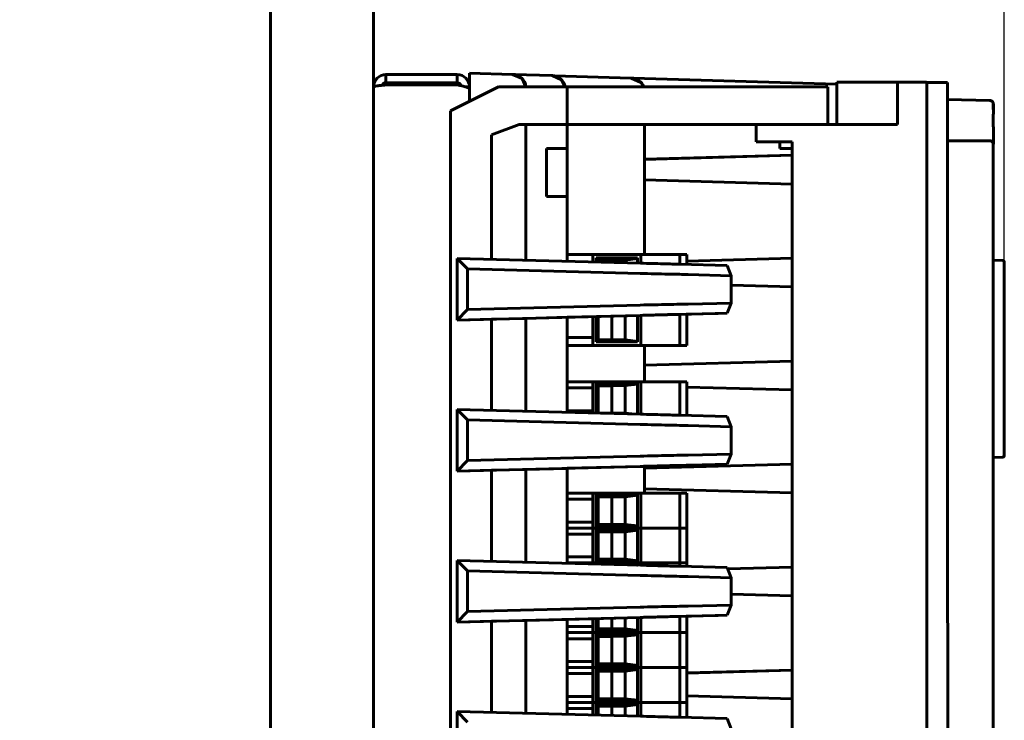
# Model space of a CAD drawing. Header units: millimetres. Extents: x 0 to 420, y 0 to 297.
# Tile 12 of 14: x 214 to 250, y 194 to 220. Entities that reach past the tile are written whole.
import ezdxf

# ---------------------------------------------------------------- set-up
doc = ezdxf.new("R2010")
doc.units = ezdxf.units.MM
doc.linetypes.add('K5LT_BASIC', pattern=[0])
doc.linetypes.add('K5LT_THIN', pattern=[0])
doc.layers.add('Системный слой', color=7, linetype='Continuous')
doc.styles.add('KDIMTEXTSTYLE', font='GOST_AU.SHX', dxfattribs={"width": 0.96, "oblique": 15, "height": 5})
doc.dimstyles.new('KDIMSTYLE (0.25)', dxfattribs={"dimtxt": 5, "dimasz": 1, "dimexe": 2, "dimexo": 0, "dimgap": 1, "dimtad": 1, "dimlfac": 4, "dimtxsty": 'KDIMTEXTSTYLE', "dimsah": 1, "dimcen": 0, "dimdle": 1, "dimadec": 0, "dimazin": 0, "dimtfac": 0.667, "dimtmove": 0, "dimatfit": 3, "dimfxl": 1, "dimtvp": 1, "dimtolj": 1, "dimtzin": 0, "dimarcsym": 0})

# ---------------------------------------------------------------- blocks, each defined once
blk = doc.blocks.new('U0')
at = {"layer": 'Системный слой', "color": 150, "linetype": 'K5LT_BASIC', "lineweight": 60, "true_color": 0x0080ff}
for p, q in [((249.42, 216.702), (249.42, 216.696)), ((249.42, 216.384), (249.42, 216.327))]:
    blk.add_line(p, q, dxfattribs=at)
blk = doc.blocks.new('U1')
at = {"layer": 'Системный слой', "color": 150, "linetype": 'K5LT_BASIC', "lineweight": 60, "true_color": 0x0080ff}
for q in [(249.42, 216.702), (249.42, 216.327)]:
    blk.add_line((249.42, 216.702), q, dxfattribs=at)
blk = doc.blocks.new('U2')
at = {"layer": 'Системный слой', "color": 150, "linetype": 'K5LT_BASIC', "lineweight": 60, "true_color": 0x0080ff}
for q in [(249.42, 215.862), (249.42, 215.238)]:
    blk.add_line((249.42, 215.238), q, dxfattribs=at)
blk = doc.blocks.new('U6')
at = {"layer": 'Системный слой', "color": 150, "linetype": 'K5LT_BASIC', "lineweight": 60, "true_color": 0x0080ff}
blk.add_line((230.345, 216.802), (230.345, 217.326), dxfattribs=at)
blk = doc.blocks.new('U9')
at = {"layer": 'Системный слой', "color": 150, "linetype": 'K5LT_BASIC', "lineweight": 60, "true_color": 0x0080ff}
for p, q in [((236.234, 217.644), (236.583, 217.488)), ((236.583, 217.488), (236.686, 217.326))]:
    blk.add_line(p, q, dxfattribs=at)
blk = doc.blocks.new('U13')
at = {"layer": 'Системный слой', "color": 150, "linetype": 'K5LT_BASIC', "lineweight": 60, "true_color": 0x0080ff}
for p, q in [((236.72, 215.948), (236.72, 211.219)), ((236.72, 207.909), (236.72, 206.577)), ((236.72, 203.505), (236.72, 202.527))]:
    blk.add_line(p, q, dxfattribs=at)
blk = doc.blocks.new('U15')
at = {"layer": 'Системный слой', "color": 150, "linetype": 'K5LT_BASIC', "lineweight": 60, "true_color": 0x0080ff}
for p, q in [((231.909, 217.78), (232.258, 217.623)), ((232.258, 217.623), (232.392, 217.327))]:
    blk.add_line(p, q, dxfattribs=at)
blk = doc.blocks.new('U17')
at = {"layer": 'Системный слой', "color": 150, "linetype": 'K5LT_BASIC', "lineweight": 60, "true_color": 0x0080ff}
for p, q in [((233.347, 217.736), (233.696, 217.58)), ((233.696, 217.58), (233.824, 217.327))]:
    blk.add_line(p, q, dxfattribs=at)
blk = doc.blocks.new('U35')
at = {"layer": 'Системный слой', "color": 150, "linetype": 'K5LT_BASIC', "lineweight": 60, "true_color": 0x0080ff}
for p, q in [((241.754, 215.074), (241.645, 215.075)), ((241.645, 215.075), (241.754, 215.075)), ((241.754, 215.075), (242.02, 215.075)), ((242.02, 215.074), (241.754, 215.074)), ((242.02, 215.075), (242.09, 215.075)), ((242.09, 215.074), (242.02, 215.074))]:
    blk.add_line(p, q, dxfattribs=at)
blk = doc.blocks.new('U41')
at = {"layer": 'Системный слой', "color": 150, "linetype": 'K5LT_BASIC', "lineweight": 60, "true_color": 0x0080ff}
for p, q in [((240.784, 215.324), (240.8, 215.325)), ((240.785, 215.324), (240.784, 215.324)), ((240.784, 215.324), (240.784, 215.324)), ((240.786, 215.324), (240.785, 215.324)), ((240.787, 215.324), (240.786, 215.324)), ((240.801, 215.324), (240.787, 215.324)), ((240.787, 215.324), (240.787, 215.324)), ((240.8, 215.325), (240.801, 215.325)), ((240.801, 215.325), (240.802, 215.325)), ((240.824, 215.324), (240.801, 215.324)), ((240.802, 215.325), (240.805, 215.325)), ((240.805, 215.325), (240.812, 215.325)), ((240.812, 215.325), (240.828, 215.325)), ((240.838, 215.324), (240.824, 215.324)), ((240.828, 215.325), (240.861, 215.325)), ((240.845, 215.324), (240.838, 215.324)), ((240.85, 215.324), (240.845, 215.324)), ((240.852, 215.324), (240.85, 215.324)), ((240.896, 215.324), (240.852, 215.324)), ((240.861, 215.325), (240.863, 215.325)), ((240.863, 215.325), (240.866, 215.325)), ((240.866, 215.325), (240.873, 215.325)), ((240.873, 215.325), (240.888, 215.325)), ((240.888, 215.325), (240.921, 215.325)), ((240.946, 215.324), (240.896, 215.324)), ((240.921, 215.325), (240.962, 215.325)), ((240.976, 215.324), (240.946, 215.324)), ((240.962, 215.325), (240.965, 215.325)), ((240.965, 215.325), (240.97, 215.325)), ((240.97, 215.325), (240.98, 215.325)), ((240.993, 215.324), (240.976, 215.324)), ((240.98, 215.325), (241.002, 215.325)), ((241.002, 215.324), (240.993, 215.324)), ((241.002, 215.325), (241.051, 215.325)), ((241.006, 215.324), (241.002, 215.324)), ((241.015, 215.324), (241.006, 215.324)), ((241.152, 215.324), (241.015, 215.324)), ((241.051, 215.325), (241.117, 215.325)), ((241.117, 215.325), (241.121, 215.325)), ((241.121, 215.325), (241.129, 215.325)), ((241.129, 215.325), (241.146, 215.325)), ((241.146, 215.325), (241.184, 215.325)), ((241.242, 215.324), (241.152, 215.324)), ((241.184, 215.325), (241.277, 215.325)), ((241.294, 215.324), (241.242, 215.324)), ((241.277, 215.325), (241.424, 215.325)), ((241.322, 215.324), (241.294, 215.324)), ((241.336, 215.324), (241.322, 215.324)), ((241.344, 215.324), (241.336, 215.324)), ((241.645, 215.324), (241.344, 215.324)), ((241.424, 215.325), (241.431, 215.325)), ((241.431, 215.325), (241.446, 215.325)), ((241.446, 215.325), (241.477, 215.325)), ((241.477, 215.325), (241.544, 215.325)), ((241.544, 215.325), (241.701, 215.325)), ((241.701, 215.325), (241.723, 215.325)), ((241.723, 215.325), (241.73, 215.325)), ((241.73, 215.325), (241.744, 215.325)), ((241.744, 215.325), (241.773, 215.325)), ((241.773, 215.325), (241.833, 215.325)), ((241.833, 215.325), (241.962, 215.325)), ((241.962, 215.325), (242.09, 215.325))]:
    blk.add_line(p, q, dxfattribs=at)
blk = doc.blocks.new('U46')
at = {"layer": 'Системный слой', "color": 150, "linetype": 'K5LT_BASIC', "lineweight": 60, "true_color": 0x0080ff}
for p, q in [((241.725, 215.325), (241.602, 215.325)), ((241.602, 215.325), (241.602, 215.325)), ((241.602, 215.325), (241.645, 215.324)), ((242.02, 215.325), (241.725, 215.325))]:
    blk.add_line(p, q, dxfattribs=at)
blk = doc.blocks.new('U47')
at = {"layer": 'Системный слой', "color": 150, "linetype": 'K5LT_BASIC', "lineweight": 60, "true_color": 0x0080ff}
blk.add_line((240.784, 215.949), (240.784, 215.324), dxfattribs=at)
blk = doc.blocks.new('KDIMARROW_01')
at = {"layer": 'Системный слой'}
blk.add_hatch(color=0, dxfattribs=at).paths.add_polyline_path([(-5, -0.658), (0, 0), (-5, 0.658), (-4.5, 0)])
at = {"layer": 'Системный слой', "color": 0, "linetype": 'K5LT_THIN', "lineweight": 18}
for p, q in [((-4.5, 0), (-5, 0.658)), ((-5, 0.658), (0, 0)), ((0, 0), (-5, -0.658)), ((-5, -0.658), (-4.5, 0)), ((0, 0), (-1, 0))]:
    blk.add_line(p, q, dxfattribs=at)

msp = doc.modelspace()

# ---------------------------------------------------------------- linework, layer by layer
at = {"layer": 'Системный слой', "color": 150, "linetype": 'K5LT_BASIC', "lineweight": 60, "true_color": 0x0080ff}
for p, q in [((223.0946, 109.6709), (223.0946, 235.2709)), ((226.8446, 234.8209), (226.8446, 110.1209)), ((229.8946, 217.7709), (227.2946, 217.7709)), ((227.2946, 217.7709), (227.2946, 217.4709)), ((229.8946, 217.4709), (229.8946, 217.7709)), ((231.909, 217.7799), (230.3446, 217.8251)), ((230.3446, 217.8251), (230.3446, 217.326)), ((231.909, 217.7799), (230.3446, 217.8251)), ((233.3465, 217.7363), (231.9559, 217.7764)), ((231.9559, 217.7764), (233.3465, 217.7363)), ((233.44, 217.7247), (236.234, 217.6441)), ((236.234, 217.6441), (233.44, 217.7247)), ((229.8946, 217.4709), (227.2946, 217.4709)), ((229.8946, 217.3959), (227.2946, 217.3959)), ((236.3, 217.6378), (243.7209, 217.4236)), ((243.7209, 217.4236), (236.3, 217.6378)), ((243.7209, 217.4981), (245.924, 217.4981)), ((243.7209, 217.4981), (243.7209, 215.9502)), ((245.924, 215.9481), (245.924, 217.4981)), ((246.9999, 217.4887), (246.9999, 178.2398)), ((247.7536, 217.4843), (246.9999, 217.4852)), ((229.6446, 216.4515), (231.3946, 217.3265)), ((230.3446, 217.3209), (230.2128, 217.3209)), ((231.3946, 217.3265), (233.8946, 217.3265)), ((233.8946, 215.9515), (233.8946, 217.3265)), ((233.8946, 217.3257), (242.0196, 217.3257)), ((243.3946, 217.3246), (243.3946, 215.9503)), ((249.2979, 216.8265), (247.7537, 216.8669)), ((249.2979, 216.8265), (247.7537, 216.8669)), ((249.4196, 216.6961), (249.4196, 216.5097)), ((229.6446, 131.9516), (229.6446, 216.4515)), ((249.4196, 216.5097), (249.4196, 216.505)), ((249.4196, 216.3267), (249.4196, 215.8624)), ((232.1446, 215.9515), (231.1446, 215.5765)), ((231.1446, 215.5757), (232.1446, 215.9507)), ((232.1446, 215.9515), (232.1446, 215.9507)), ((233.8946, 215.9515), (232.1446, 215.9515)), ((232.1446, 215.9507), (232.3946, 215.9507)), ((232.3946, 215.9507), (233.8946, 215.9507)), ((232.3946, 211.0114), (232.3946, 215.9507)), ((233.8946, 215.9507), (233.8946, 215.9515)), ((233.8946, 215.0757), (233.8946, 215.9507)), ((233.8946, 215.9507), (242.0196, 215.9507)), ((233.8946, 215.9484), (240.7837, 215.9484)), ((242.0196, 215.9507), (242.9276, 215.9504)), ((231.1446, 215.5765), (231.1446, 211.0441)), ((241.6446, 215.3247), (241.6446, 215.0746)), ((242.0905, 215.3255), (242.0899, 215.3249)), ((242.0905, 215.3255), (242.0905, 132.9255)), ((242.0905, 132.9255), (242.0905, 215.3255)), ((247.754, 215.3634), (249.1684, 215.3633)), ((249.1695, 215.3633), (247.754, 215.3634)), ((249.1684, 215.3633), (249.1689, 215.3633)), ((249.1689, 215.3633), (249.1695, 215.3633)), ((249.1696, 215.3633), (249.1689, 215.3633)), ((249.1695, 215.3633), (249.2946, 215.3633)), ((249.1695, 215.3633), (249.1695, 215.3633)), ((249.2946, 215.3633), (249.1696, 215.3633)), ((249.4196, 215.238), (249.4196, 215.2383)), ((249.4196, 215.2383), (249.4196, 183.3008)), ((233.1446, 215.0757), (233.8946, 215.0757)), ((233.1446, 213.3257), (233.1446, 215.0757)), ((233.1446, 215.0746), (233.8946, 215.0746)), ((233.8946, 215.0757), (233.8946, 215.0746)), ((233.8946, 213.3257), (233.8946, 215.0746)), ((242.0884, 214.8336), (236.7196, 214.6848)), ((236.7196, 214.6842), (242.0884, 214.8329)), ((242.0884, 215.0743), (242.0884, 133.3249)), ((242.0891, 133.3249), (242.0891, 215.0743)), ((242.0884, 213.7853), (236.7196, 213.9348)), ((233.1446, 213.3257), (233.8946, 213.3257)), ((233.8946, 210.9721), (233.8946, 213.3257)), ((236.5682, 210.9021), (229.8946, 211.0768)), ((229.8946, 211.0768), (229.8946, 208.8268)), ((229.8946, 211.0768), (230.2696, 210.6922)), ((233.8946, 211.2188), (234.8321, 211.2188)), ((234.8321, 210.9476), (234.8321, 211.2195)), ((234.8571, 211.2195), (234.8321, 211.2195)), ((234.8571, 211.2195), (236.5821, 211.2195)), ((234.9571, 210.9443), (234.9571, 211.092)), ((234.9571, 211.092), (236.4571, 211.092)), ((235.0308, 211.0178), (234.9571, 211.092)), ((235.0308, 210.9424), (235.0308, 211.0178)), ((235.0308, 211.0178), (236.0071, 211.0178)), ((235.0308, 211.0161), (235.519, 211.0161)), ((235.519, 211.0178), (236.0071, 211.0178)), ((235.519, 210.9296), (235.519, 211.0178)), ((236.4571, 211.0735), (236.0071, 211.0178)), ((236.0071, 211.0178), (236.0071, 210.9168)), ((236.4571, 211.092), (236.4571, 210.905)), ((237.9738, 211.2191), (236.5821, 211.2195)), ((236.5821, 210.9017), (236.5821, 211.2195)), ((238.0071, 211.2191), (237.9738, 211.2191)), ((238.0321, 211.2195), (238.0071, 211.2195)), ((238.0071, 210.8637), (238.0071, 211.2195)), ((238.0321, 211.2195), (238.2321, 211.2195)), ((238.2571, 211.2195), (238.2321, 211.2195)), ((238.2571, 211.2195), (238.2571, 210.8568)), ((242.0884, 211.0836), (238.2571, 210.9774)), ((238.2571, 210.9768), (242.0884, 211.0829)), ((249.7705, 211.0009), (249.4196, 211.007)), ((249.4196, 211.007), (249.7705, 211.0009)), ((249.8196, 210.5494), (249.8196, 210.9509)), ((230.2696, 209.2121), (230.2696, 210.6922)), ((230.2696, 210.6922), (236.5584, 210.5275)), ((239.7249, 210.8162), (237.9853, 210.8643)), ((239.8652, 210.4463), (239.7249, 210.8162)), ((249.8196, 210.5494), (249.8196, 204.2995)), ((238.3026, 210.4896), (239.8652, 210.4463)), ((239.8652, 210.4463), (239.8652, 209.4517)), ((242.0884, 210.0353), (239.8652, 210.0972)), ((239.8652, 209.4517), (238.3026, 209.413)), ((239.7249, 209.081), (239.8652, 209.4517)), ((230.2696, 209.2121), (229.8946, 208.8268)), ((236.5584, 209.3768), (230.2696, 209.2121)), ((237.9853, 209.038), (239.7249, 209.081)), ((239.7216, 209.0809), (239.3946, 209.0722)), ((239.7216, 209.0809), (239.7249, 209.081)), ((229.8946, 208.8268), (236.5682, 209.0016)), ((229.8946, 208.8265), (231.1446, 208.8593)), ((229.8946, 208.8265), (229.8946, 208.8268)), ((231.1446, 208.8593), (232.3946, 208.892)), ((231.1446, 208.8593), (231.1446, 205.5441)), ((232.3946, 208.8912), (233.8946, 208.9305)), ((232.3946, 208.8912), (232.3946, 208.892)), ((232.3946, 208.8912), (232.3946, 205.5114)), ((233.8946, 208.9313), (236.5584, 209.001)), ((233.8946, 208.9305), (233.8946, 208.9313)), ((233.8946, 208.9305), (233.8946, 205.4721)), ((234.8321, 207.9095), (234.8321, 208.9558)), ((234.9571, 208.037), (234.9571, 208.9591)), ((235.0308, 208.1102), (235.0308, 208.961)), ((235.519, 208.1102), (235.519, 208.9738)), ((236.0071, 208.9866), (236.0071, 208.1102)), ((236.4571, 208.9984), (236.4571, 208.037)), ((236.5821, 207.9095), (236.5821, 209.0017)), ((239.3946, 209.0722), (237.6485, 209.029)), ((238.0071, 207.9095), (238.0071, 209.0379)), ((238.2571, 209.0441), (238.2571, 207.9095)), ((234.8321, 208.196), (233.8946, 208.196)), ((235.0308, 208.1102), (234.9571, 208.037)), ((236.4571, 208.037), (234.9571, 208.037)), ((236.0071, 208.1102), (235.0308, 208.1102)), ((236.0071, 208.1102), (236.4571, 208.0553)), ((233.8946, 207.9088), (234.8321, 207.9088)), ((234.8321, 207.9078), (233.8946, 207.9078)), ((234.8321, 207.9088), (234.8321, 207.9095)), ((234.8321, 207.9095), (234.8571, 207.9095)), ((234.8321, 207.9072), (234.8321, 207.9078)), ((234.8571, 207.9072), (234.8321, 207.9072)), ((234.8571, 207.9095), (236.5821, 207.9095)), ((237.9821, 207.9072), (234.8571, 207.9072)), ((236.5821, 207.9095), (237.9738, 207.9091)), ((237.9738, 207.9091), (238.0071, 207.9091)), ((238.0071, 207.9072), (237.9821, 207.9072)), ((238.0071, 207.9091), (238.0071, 207.9095)), ((238.0071, 207.9095), (238.0321, 207.9095)), ((238.0071, 207.9072), (238.0071, 207.9095)), ((238.0071, 207.9071), (238.0071, 207.9072)), ((238.0321, 207.907), (238.0071, 207.9071)), ((238.0321, 207.9095), (238.2321, 207.9095)), ((238.1696, 207.907), (238.0321, 207.907)), ((238.1946, 207.9071), (238.1696, 207.907)), ((238.1946, 207.9081), (238.1946, 207.9071)), ((238.2196, 207.9081), (238.1946, 207.9081)), ((238.2321, 207.9081), (238.2196, 207.9081)), ((238.2321, 207.9095), (238.2571, 207.9095)), ((238.2571, 207.9081), (238.2321, 207.9081)), ((238.2571, 207.9095), (238.2571, 207.9081)), ((242.0884, 207.3336), (236.7196, 207.1848)), ((236.7196, 207.1842), (242.0884, 207.3329)), ((234.8321, 206.5763), (233.8946, 206.5763)), ((234.8321, 205.4476), (234.8321, 206.577)), ((234.8571, 206.577), (234.8321, 206.577)), ((234.8571, 206.577), (236.5821, 206.577)), ((236.5821, 205.4017), (236.5821, 206.577)), ((237.9738, 206.5766), (236.5821, 206.577)), ((238.0071, 206.5766), (237.9738, 206.5766)), ((238.0071, 205.3637), (238.0071, 206.577)), ((238.0321, 206.577), (238.0071, 206.577)), ((238.0321, 206.577), (238.2321, 206.577)), ((238.2571, 206.577), (238.2321, 206.577)), ((238.2571, 206.577), (238.2571, 205.3568)), ((233.8946, 206.3566), (234.8321, 206.3566)), ((235.0308, 206.4428), (234.9571, 206.517)), ((234.9571, 205.4443), (234.9571, 206.517)), ((234.9571, 206.517), (236.4571, 206.517)), ((235.0308, 206.4428), (236.0071, 206.4428)), ((235.0308, 205.4424), (235.0308, 206.4428)), ((235.0308, 206.4411), (235.519, 206.4411)), ((235.519, 205.4402), (235.519, 206.4428)), ((235.519, 206.4428), (236.0071, 206.4428)), ((236.4571, 206.4985), (236.0071, 206.4428)), ((236.0071, 206.4428), (236.0071, 205.4402)), ((236.4571, 206.517), (236.4571, 205.405)), ((242.0884, 206.2853), (238.2571, 206.392)), ((229.8946, 205.5768), (230.2696, 205.1922)), ((236.5682, 205.4021), (229.8946, 205.5768)), ((229.8946, 205.5768), (229.8946, 203.3268)), ((234.8321, 205.526), (233.8946, 205.526)), ((230.2696, 203.7121), (230.2696, 205.1922)), ((230.2696, 205.1922), (236.5584, 205.0275)), ((236.0071, 205.4402), (235.114, 205.4402)), ((236.0071, 205.4402), (236.2513, 205.4104)), ((239.7249, 205.3162), (237.9853, 205.3643)), ((239.8652, 204.9463), (239.7249, 205.3162)), ((238.3026, 204.9896), (239.8652, 204.9463)), ((239.8652, 204.9463), (239.8652, 203.9517)), ((249.8196, 203.8974), (249.8196, 204.2995)), ((230.2696, 203.7121), (229.8946, 203.3268)), ((236.5584, 203.8768), (230.2696, 203.7121)), ((239.8652, 203.9517), (238.3026, 203.913)), ((239.7249, 203.581), (239.8652, 203.9517)), ((249.7705, 203.837), (249.4196, 203.8309)), ((249.4196, 203.8309), (249.7705, 203.837)), ((249.7705, 203.837), (249.7705, 203.8474)), ((249.8196, 203.8974), (249.8196, 203.887)), ((229.8946, 203.3268), (236.5682, 203.5016)), ((229.8946, 203.3265), (231.1446, 203.3593)), ((231.1446, 203.3593), (232.3946, 203.392)), ((231.1446, 203.3593), (231.1446, 200.0441)), ((232.3946, 203.3912), (233.8946, 203.4305)), ((232.3946, 203.3912), (232.3946, 203.392)), ((232.3946, 203.3912), (232.3946, 200.0114)), ((233.8946, 203.4313), (236.5584, 203.501)), ((233.8946, 203.4305), (233.8946, 203.4313)), ((233.8946, 203.4305), (233.8946, 199.9721)), ((242.0884, 203.5836), (236.7196, 203.4348)), ((236.7196, 203.4342), (242.0884, 203.5829)), ((239.3946, 203.5722), (237.6485, 203.5291)), ((237.9853, 203.538), (239.7249, 203.581)), ((239.7216, 203.5809), (239.3946, 203.5722)), ((239.7216, 203.5809), (239.7249, 203.581)), ((229.8946, 203.3265), (229.8946, 203.3268)), ((242.0884, 202.5353), (236.7196, 202.6848)), ((234.8321, 202.5263), (233.8946, 202.5263)), ((233.8946, 202.3067), (234.8321, 202.3067)), ((234.8321, 201.257), (234.8321, 202.527)), ((234.8571, 202.527), (234.8321, 202.527)), ((234.8571, 202.527), (236.5821, 202.527)), ((235.0308, 202.3928), (234.9571, 202.467)), ((234.9571, 201.317), (234.9571, 202.467)), ((234.9571, 202.467), (236.4571, 202.467)), ((235.0308, 202.3928), (236.0071, 202.3928)), ((235.0308, 201.3902), (235.0308, 202.3928)), ((235.0308, 202.3911), (235.519, 202.3911)), ((235.519, 201.3902), (235.519, 202.3928)), ((235.519, 202.3928), (236.0071, 202.3928)), ((236.4571, 202.4485), (236.0071, 202.3928)), ((236.0071, 202.3928), (236.0071, 201.3902)), ((236.4571, 202.467), (236.4571, 201.317)), ((236.5821, 201.257), (236.5821, 202.527)), ((237.9738, 202.5266), (236.5821, 202.527)), ((238.0071, 202.5266), (237.9738, 202.5266)), ((238.0071, 201.257), (238.0071, 202.527)), ((238.0321, 202.527), (238.0071, 202.527)), ((238.0321, 202.527), (238.2321, 202.527)), ((238.2571, 202.527), (238.2321, 202.527)), ((238.2571, 202.527), (238.2571, 201.257)), ((234.8321, 201.476), (233.8946, 201.476)), ((234.8321, 201.2563), (233.8946, 201.2563)), ((234.8321, 201.2563), (233.8946, 201.2563)), ((234.8321, 201.257), (234.8571, 201.257)), ((234.8321, 199.987), (234.8321, 201.257)), ((234.8571, 201.257), (234.8321, 201.257)), ((234.8571, 201.257), (236.5821, 201.257)), ((234.8571, 201.257), (236.5821, 201.257)), ((235.0308, 201.3902), (234.9571, 201.317)), ((236.4571, 201.317), (234.9571, 201.317)), ((235.0308, 201.1228), (234.9571, 201.197)), ((234.9571, 200.047), (234.9571, 201.197)), ((234.9571, 201.197), (236.4571, 201.197)), ((236.0071, 201.3902), (235.0308, 201.3902)), ((236.0071, 201.3902), (236.4571, 201.3353)), ((236.4571, 201.197), (236.4571, 200.047)), ((236.5821, 201.257), (237.9738, 201.2566)), ((236.5821, 199.987), (236.5821, 201.257)), ((237.9738, 201.2566), (236.5821, 201.257)), ((237.9738, 201.2566), (238.0071, 201.2566)), ((238.0071, 201.2566), (237.9738, 201.2566)), ((238.0071, 201.257), (238.0321, 201.257)), ((238.0071, 199.987), (238.0071, 201.257)), ((238.0321, 201.257), (238.0071, 201.257)), ((238.0321, 201.257), (238.2321, 201.257)), ((238.0321, 201.257), (238.2321, 201.257)), ((238.2321, 201.257), (238.2571, 201.257)), ((238.2571, 201.257), (238.2321, 201.257)), ((238.2571, 201.257), (238.2571, 199.987)), ((233.8946, 201.0367), (234.8321, 201.0367)), ((235.0308, 201.1228), (236.0071, 201.1228)), ((235.0308, 200.1202), (235.0308, 201.1228)), ((235.0308, 201.1211), (235.519, 201.1211)), ((235.519, 200.1202), (235.519, 201.1228)), ((235.519, 201.1228), (236.0071, 201.1228)), ((236.4571, 201.1785), (236.0071, 201.1228)), ((236.0071, 201.1228), (236.0071, 200.1202)), ((234.8321, 200.206), (233.8946, 200.206)), ((235.0308, 200.1202), (234.9571, 200.047)), ((236.0071, 200.1202), (235.0308, 200.1202)), ((236.0071, 200.1202), (236.4571, 200.0653)), ((236.5682, 199.9021), (229.8946, 200.0769)), ((229.8946, 200.0769), (229.8946, 197.8269)), ((229.8946, 200.0769), (230.2696, 199.6922)), ((234.8321, 199.9863), (233.8946, 199.9863)), ((234.8321, 199.9863), (233.8946, 199.9863)), ((234.8321, 199.987), (234.8571, 199.987)), ((234.8321, 199.9476), (234.8321, 199.987)), ((234.8571, 199.987), (234.8321, 199.987)), ((234.8571, 199.987), (236.5821, 199.987)), ((234.8571, 199.987), (236.5821, 199.987)), ((236.4571, 200.047), (234.9571, 200.047)), ((235.617, 199.927), (236.4571, 199.927)), ((236.4571, 199.9085), (236.434, 199.9056)), ((236.4571, 199.927), (236.4571, 199.905)), ((236.5821, 199.987), (237.9738, 199.9866)), ((236.5821, 199.9017), (236.5821, 199.987)), ((237.9738, 199.9866), (236.5821, 199.987)), ((237.9738, 199.9866), (238.0071, 199.9866)), ((238.0071, 199.9866), (237.9738, 199.9866)), ((239.7249, 199.8162), (237.9853, 199.8643)), ((238.0071, 199.987), (238.0321, 199.987)), ((238.0071, 199.8637), (238.0071, 199.987)), ((238.0321, 199.987), (238.0071, 199.987)), ((238.0321, 199.987), (238.2321, 199.987)), ((238.0321, 199.987), (238.2321, 199.987)), ((238.2321, 199.987), (238.2571, 199.987)), ((238.2571, 199.987), (238.2321, 199.987)), ((238.2571, 199.987), (238.2571, 199.8568)), ((239.8652, 199.4464), (239.7249, 199.8162)), ((242.0884, 199.8336), (239.743, 199.7686)), ((239.7432, 199.7679), (242.0884, 199.8329)), ((230.2696, 199.6922), (236.5584, 199.5275)), ((230.2696, 198.2121), (230.2696, 199.6922)), ((238.3026, 199.4896), (239.8652, 199.4464)), ((239.8652, 199.4464), (239.8652, 198.4517)), ((242.0884, 198.7853), (239.8652, 198.8472)), ((236.5584, 198.3768), (230.2696, 198.2121)), ((239.8652, 198.4517), (238.3026, 198.413)), ((239.7249, 198.081), (239.8652, 198.4517)), ((230.2696, 198.2121), (229.8946, 197.8269)), ((229.8946, 197.8269), (236.5682, 198.0016)), ((233.8946, 197.9313), (236.5584, 198.001)), ((235.0308, 197.5802), (235.0308, 197.961)), ((235.519, 197.5802), (235.519, 197.9738)), ((236.0071, 197.9866), (236.0071, 197.5802)), ((236.4571, 197.9984), (236.4571, 197.507)), ((236.5821, 197.447), (236.5821, 198.0017)), ((239.3946, 198.0722), (237.6485, 198.0291)), ((237.9853, 198.038), (239.7249, 198.081)), ((238.0071, 197.447), (238.0071, 198.0379)), ((238.2571, 198.0441), (238.2571, 197.447)), ((239.7216, 198.0809), (239.3946, 198.0722)), ((239.7216, 198.0809), (239.7249, 198.081)), ((229.8946, 197.8265), (231.1446, 197.8593)), ((229.8946, 197.8265), (229.8946, 197.8269)), ((231.1446, 197.8593), (232.3946, 197.892)), ((231.1446, 197.8593), (231.1446, 194.5441)), ((232.3946, 197.8912), (233.8946, 197.9305)), ((232.3946, 197.8912), (232.3946, 197.892)), ((232.3946, 197.8912), (232.3946, 194.5114)), ((233.8946, 197.9305), (233.8946, 197.9313)), ((233.8946, 197.9305), (233.8946, 194.4721)), ((234.8321, 197.666), (233.8946, 197.666)), ((234.8321, 197.447), (234.8321, 197.9558)), ((234.9571, 197.507), (234.9571, 197.9591)), ((234.8321, 197.4463), (233.8946, 197.4463)), ((234.8321, 197.4463), (233.8946, 197.4463)), ((234.8321, 197.447), (234.8571, 197.447)), ((234.8321, 196.177), (234.8321, 197.447)), ((234.8571, 197.447), (234.8321, 197.447)), ((234.8571, 197.447), (236.5821, 197.447)), ((234.8571, 197.447), (236.5821, 197.447)), ((235.0308, 197.5802), (234.9571, 197.507)), ((236.4571, 197.507), (234.9571, 197.507)), ((235.0308, 197.3128), (234.9571, 197.387)), ((234.9571, 196.237), (234.9571, 197.387)), ((234.9571, 197.387), (236.4571, 197.387)), ((236.0071, 197.5802), (235.0308, 197.5802)), ((235.0308, 197.3128), (236.0071, 197.3128)), ((235.0308, 196.3102), (235.0308, 197.3128)), ((235.0308, 197.3111), (235.519, 197.3111)), ((235.519, 196.3102), (235.519, 197.3128)), ((235.519, 197.3128), (236.0071, 197.3128)), ((236.0071, 197.5802), (236.4571, 197.5253)), ((236.4571, 197.3685), (236.0071, 197.3128)), ((236.0071, 197.3128), (236.0071, 196.3102)), ((236.4571, 197.387), (236.4571, 196.237)), ((236.5821, 197.447), (237.9738, 197.4466)), ((236.5821, 196.177), (236.5821, 197.447)), ((237.9738, 197.4466), (236.5821, 197.447)), ((237.9738, 197.4466), (238.0071, 197.4466)), ((238.0071, 197.4466), (237.9738, 197.4466)), ((238.0071, 197.447), (238.0321, 197.447)), ((238.0071, 196.177), (238.0071, 197.447)), ((238.0321, 197.447), (238.0071, 197.447)), ((238.0321, 197.447), (238.2321, 197.447)), ((238.0321, 197.447), (238.2321, 197.447)), ((238.2321, 197.447), (238.2571, 197.447)), ((238.2571, 197.447), (238.2321, 197.447)), ((238.2571, 197.447), (238.2571, 196.177)), ((233.8946, 197.2267), (234.8321, 197.2267)), ((234.8321, 196.396), (233.8946, 196.396)), ((234.8321, 196.1763), (233.8946, 196.1763)), ((234.8321, 196.1763), (233.8946, 196.1763)), ((234.8321, 194.907), (234.8321, 196.177)), ((234.8571, 196.177), (234.8321, 196.177)), ((234.8321, 196.177), (234.8571, 196.177)), ((234.8571, 196.177), (236.5821, 196.177)), ((234.8571, 196.177), (236.5821, 196.177)), ((235.0308, 196.3102), (234.9571, 196.237)), ((236.4571, 196.237), (234.9571, 196.237)), ((236.0071, 196.3102), (235.0308, 196.3102)), ((236.0071, 196.3102), (236.4571, 196.2553)), ((236.5821, 194.907), (236.5821, 196.177)), ((237.9738, 196.1766), (236.5821, 196.177)), ((236.5821, 196.177), (237.9738, 196.1766)), ((238.0071, 196.1766), (237.9738, 196.1766)), ((237.9738, 196.1766), (238.0071, 196.1766)), ((238.0071, 194.907), (238.0071, 196.177)), ((238.0321, 196.177), (238.0071, 196.177)), ((238.0071, 196.177), (238.0321, 196.177)), ((238.0321, 196.177), (238.2321, 196.177)), ((238.0321, 196.177), (238.2321, 196.177)), ((238.2571, 196.177), (238.2321, 196.177)), ((238.2321, 196.177), (238.2571, 196.177)), ((238.2571, 196.177), (238.2571, 194.907)), ((233.8946, 195.9567), (234.8321, 195.9567)), ((235.0308, 196.0428), (234.9571, 196.117)), ((234.9571, 194.967), (234.9571, 196.117)), ((234.9571, 196.117), (236.4571, 196.117)), ((235.0308, 196.0428), (236.0071, 196.0428)), ((235.0308, 195.0402), (235.0308, 196.0428)), ((235.0308, 196.0411), (235.519, 196.0411)), ((235.519, 195.0402), (235.519, 196.0428)), ((235.519, 196.0428), (236.0071, 196.0428)), ((236.4571, 196.0985), (236.0071, 196.0428)), ((236.0071, 196.0428), (236.0071, 195.0402)), ((236.4571, 196.117), (236.4571, 194.967)), ((242.0884, 196.0836), (238.2571, 195.9774)), ((238.2571, 195.9768), (242.0884, 196.0829)), ((234.8321, 195.126), (233.8946, 195.126)), ((242.0884, 195.0353), (238.2571, 195.142)), ((234.8321, 194.9063), (233.8946, 194.9063)), ((234.8321, 194.9063), (233.8946, 194.9063)), ((234.8321, 194.4476), (234.8321, 194.907)), ((234.8571, 194.907), (234.8321, 194.907)), ((234.8321, 194.907), (234.8571, 194.907)), ((234.8571, 194.907), (236.5821, 194.907)), ((234.8571, 194.907), (236.5821, 194.907)), ((235.0308, 195.0402), (234.9571, 194.967)), ((236.4571, 194.967), (234.9571, 194.967)), ((235.0308, 194.7728), (234.9571, 194.847)), ((234.9571, 194.4443), (234.9571, 194.847)), ((234.9571, 194.847), (236.4571, 194.847)), ((236.0071, 195.0402), (235.0308, 195.0402)), ((235.0308, 194.7728), (236.0071, 194.7728)), ((235.0308, 194.4424), (235.0308, 194.7728)), ((235.0308, 194.7711), (235.519, 194.7711)), ((235.519, 194.4296), (235.519, 194.7728)), ((235.519, 194.7728), (236.0071, 194.7728)), ((236.0071, 195.0402), (236.4571, 194.9853)), ((236.4571, 194.8285), (236.0071, 194.7728)), ((236.0071, 194.7728), (236.0071, 194.4168)), ((236.4571, 194.847), (236.4571, 194.405)), ((236.5821, 194.4017), (236.5821, 194.907)), ((237.9738, 194.9066), (236.5821, 194.907)), ((236.5821, 194.907), (237.9738, 194.9066)), ((238.0071, 194.9066), (237.9738, 194.9066)), ((237.9738, 194.9066), (238.0071, 194.9066)), ((238.0071, 194.3637), (238.0071, 194.907)), ((238.0321, 194.907), (238.0071, 194.907)), ((238.0071, 194.907), (238.0321, 194.907)), ((238.0321, 194.907), (238.2321, 194.907)), ((238.0321, 194.907), (238.2321, 194.907)), ((238.2571, 194.907), (238.2321, 194.907)), ((238.2321, 194.907), (238.2571, 194.907)), ((238.2571, 194.907), (238.2571, 194.3568)), ((229.8946, 194.5769), (230.2696, 194.1922)), ((236.5682, 194.4021), (229.8946, 194.5769)), ((229.8946, 194.5769), (229.8946, 192.3269)), ((233.8946, 194.6867), (234.8321, 194.6867)), ((239.7249, 194.3162), (237.9853, 194.3643)), ((239.8652, 193.9464), (239.7249, 194.3162))]:
    msp.add_line(p, q, dxfattribs=at)
for centre, radius, start, end in [((227.2946, 217.3209), 0.45, 90, 179.99996), ((229.8946, 217.3209), 0.45, 0.00002, 90), ((231.8946, 217.2802), 0.5, 5.32196, 88.35), ((233.3321, 217.2365), 0.5, 10.37649, 88.35), ((227.2946, 217.3209), 0.15, 90, 156.34263), ((229.8946, 217.3209), 0.15, 17.07397, 90), ((236.2196, 217.1443), 0.5, 21.26779, 88.35), ((249.2946, 215.2383), 0.125, 360, 90), ((249.2946, 215.238), 0.125, 0, 0.16163), ((249.7696, 210.9509), 0.05, 0, 89), ((249.7696, 203.887), 0.05, 271, 0)]:
    msp.add_arc(centre, radius, start, end, dxfattribs=at)
for centre, major_axis, ratio, start_param, end_param in [((231.8946, 217.2802), (0.0144, 0.4998), 0.0522904, 0, 0.0008303), ((233.3321, 217.2365), (0.0144, 0.4998), 0.0522904, 0, 0.0008303), ((236.2196, 217.1443), (0.0144, 0.4998), 0.038348, 0, 0.0008298), ((242.0196, 217.3246), (1.375, 0), 0.0008295, 0, 1.5707963), ((249.2946, 216.7015), (-0.125, 0), 0.9999997, 3.1415927, 4.686209), ((242.0196, 215.3246), (-0.4175, 0), 0.0008295, 4.5433441, 4.7115163), ((249.1695, 215.2383), (0, 0.125), 0.2886354, 0.0004027, 0.0008649), ((249.1695, 215.2383), (0, 0.125), 0.2886354, 0, 0.0004027), ((249.2946, 215.2383), (-0.125, 0), 0.9999997, 3.1415927, 4.712389), ((249.2946, 215.2383), (0, 0.125), 0.2886354, 0, 0.0008661), ((249.7696, 210.9509), (-0.05, 0), 0.9999997, 3.1415927, 4.6949357), ((249.7696, 203.8974), (0.05, 0), 0.9999997, 4.7298423, 6.2831853), ((249.7696, 203.887), (0.05, 0), 0.9999997, 4.7298423, 6.2831853)]:
    msp.add_ellipse(centre, major_axis=major_axis, ratio=ratio, start_param=start_param, end_param=end_param, dxfattribs=at)
for points in [[(226.8446, 217.3209), (226.8446, 217.3271), (226.868, 217.3396), (226.9681, 217.3584), (227.1179, 217.3771), (227.2357, 217.3896), (227.2946, 217.3959)], [(229.8946, 217.3959), (229.9535, 217.3834), (230.0713, 217.3584), (230.2211, 217.3209), (230.3212, 217.2834), (230.3446, 217.2584), (230.3446, 217.2459)], [(247.7559, 130.7366), (247.7558, 131.002), (247.7557, 131.5222), (247.7555, 132.2653), (247.7553, 132.9868), (247.755, 133.7034), (247.7548, 134.4468), (247.7546, 135.1637), (247.7543, 135.9382), (247.754, 136.8059), (247.7537, 137.7111), (247.7534, 138.6662), (247.7532, 139.677), (247.7529, 140.7191), (247.7526, 141.8368), (247.7523, 142.9884), (247.752, 144.1984), (247.7517, 145.474), (247.7514, 146.962), (247.751, 148.6796), (247.7507, 150.6294), (247.7505, 152.8396), (247.7504, 155.5014), (247.7504, 157.9612), (247.7505, 160.0815), (247.7507, 162.6132), (247.7512, 165.4664), (247.7519, 168.6888), (247.7529, 172.4206), (247.754, 176.1207), (247.7547, 179.2842), (247.7554, 182.1191), (247.756, 184.5443), (247.7564, 187.19), (247.7566, 189.5428), (247.7568, 191.6231), (247.7568, 193.4301), (247.7567, 195.5648), (247.7566, 197.9279), (247.7564, 199.9429), (247.7562, 201.7283), (247.756, 203.2892), (247.7558, 204.6246), (247.7557, 205.8641), (247.7555, 207.0482), (247.7553, 208.1942), (247.7551, 209.2662), (247.7549, 210.3109), (247.7547, 211.3108), (247.7545, 212.2122), (247.7544, 213.1443), (247.7542, 214.0268), (247.7541, 214.8966), (247.7539, 215.7546), (247.7537, 216.5992), (247.7536, 217.187), (247.7536, 217.4843)], [(237.9853, 210.8643), (237.913, 210.8663), (237.7403, 210.871), (237.399, 210.8802), (236.9994, 210.8908), (236.716, 210.8982), (236.5682, 210.9021)], [(236.5584, 210.5275), (236.735, 210.5238), (237.0881, 210.5162), (237.5809, 210.5056), (238.0024, 210.4963), (238.2162, 210.4915), (238.3026, 210.4896)], [(238.3026, 209.413), (238.2162, 209.4113), (238.0024, 209.407), (237.5809, 209.3983), (237.0882, 209.388), (236.735, 209.3805), (236.5584, 209.3768)], [(237.6485, 209.029), (237.5291, 209.0261), (237.2142, 209.0181), (236.8023, 209.0074), (236.5584, 209.001)], [(236.5682, 209.0016), (236.716, 209.0055), (236.9994, 209.0129), (237.399, 209.0232), (237.7403, 209.0319), (237.913, 209.0362), (237.9853, 209.038)], [(237.9853, 205.3643), (237.913, 205.3663), (237.7403, 205.371), (237.399, 205.3802), (236.9994, 205.3908), (236.716, 205.3982), (236.5682, 205.4021)], [(236.5584, 205.0275), (236.735, 205.0238), (237.0881, 205.0162), (237.5809, 205.0056), (238.0024, 204.9963), (238.2162, 204.9915), (238.3026, 204.9896)], [(238.3026, 203.913), (238.2162, 203.9114), (238.0024, 203.907), (237.5809, 203.8983), (237.0882, 203.888), (236.735, 203.8805), (236.5584, 203.8768)], [(237.6485, 203.5291), (237.5291, 203.5261), (237.2142, 203.5181), (236.8023, 203.5074), (236.5584, 203.501)], [(236.5682, 203.5016), (236.716, 203.5055), (236.9994, 203.5129), (237.399, 203.5232), (237.7403, 203.5319), (237.913, 203.5362), (237.9853, 203.538)], [(237.9853, 199.8643), (237.913, 199.8663), (237.7403, 199.871), (237.399, 199.8802), (236.9994, 199.8908), (236.716, 199.8982), (236.5682, 199.9021)], [(236.5584, 199.5275), (236.735, 199.5238), (237.0881, 199.5162), (237.5809, 199.5056), (238.0024, 199.4963), (238.2162, 199.4915), (238.3026, 199.4896)], [(238.3026, 198.413), (238.2162, 198.4114), (238.0024, 198.407), (237.5809, 198.3983), (237.0882, 198.388), (236.735, 198.3805), (236.5584, 198.3768)], [(237.6485, 198.0291), (237.5291, 198.0261), (237.2142, 198.0181), (236.8023, 198.0074), (236.5584, 198.001)], [(236.5682, 198.0016), (236.716, 198.0055), (236.9994, 198.0129), (237.399, 198.0232), (237.7403, 198.0319), (237.913, 198.0362), (237.9853, 198.038)], [(237.9853, 194.3643), (237.913, 194.3663), (237.7403, 194.371), (237.399, 194.3802), (236.9994, 194.3908), (236.716, 194.3982), (236.5682, 194.4021)]]:
    msp.add_open_spline(points, degree=3, dxfattribs=at)
for points, knots in [([(246.9999, 217.4887), (247.0007, 217.4891), (246.9809, 217.4895), (246.9372, 217.4902), (246.9087, 217.4905), (246.8878, 217.4908), (246.8691, 217.4912), (246.8483, 217.4915), (246.8255, 217.492), (246.7986, 217.4924), (246.766, 217.4929), (246.7272, 217.4933), (246.6828, 217.4937), (246.6336, 217.4941), (246.598, 217.4943), (246.5623, 217.4946), (246.5263, 217.4948), (246.4705, 217.4952), (246.4152, 217.4955), (246.3593, 217.4959), (246.3217, 217.4962), (246.2793, 217.4964), (246.2249, 217.4967), (246.1777, 217.4969), (246.1023, 217.4972), (246.0698, 217.4974), (246.0189, 217.4976), (245.9733, 217.4978), (245.9401, 217.498), (245.924, 217.4981)], [0, 0, 0, 0, 3.0322337, 4.5330877, 6.0132566, 6.6462872, 7.4841129, 8.9248048, 10.3457253, 11.7351574, 13.1157022, 14.4491833, 15.756683, 17.0243993, 18.2439664, 18.2575819, 19.4432067, 20.6117618, 21.7333441, 22.8434587, 23.9230008, 24.9577681, 24.9818605, 26.0107883, 27.03019, 28.0301292, 28.3554686, 29.0201346, 30, 30, 30, 30]), ([(249.2979, 216.8265), (249.3029, 216.8263), (249.3079, 216.8259), (249.3159, 216.8247), (249.319, 216.8242), (249.3252, 216.8227), (249.3284, 216.8219), (249.3373, 216.8192), (249.3428, 216.817), (249.3536, 216.8119), (249.3588, 216.8089), (249.3689, 216.8023), (249.3737, 216.7985), (249.3828, 216.7903), (249.387, 216.7859), (249.3948, 216.7765), (249.3984, 216.7715), (249.4047, 216.761), (249.4075, 216.7556), (249.4122, 216.7444), (249.4141, 216.7387), (249.4171, 216.7272), (249.4182, 216.7214), (249.4194, 216.7109), (249.4196, 216.7062), (249.4196, 216.7015)], [0, 0, 0, 0, 1.4763083, 1.4763083, 2.396329, 2.396329, 3.3780457, 3.3780457, 5.1221321, 5.1221321, 6.8953943, 6.8953943, 8.6917801, 8.6917801, 10.4999121, 10.4999121, 12.3082982, 12.3082982, 14.1054027, 14.1054027, 15.8800495, 15.8800495, 17.6218082, 17.6218082, 19, 19, 19, 19]), ([(245.924, 215.9481), (245.9117, 215.9482), (245.8887, 215.9483), (245.839, 215.9485), (245.7663, 215.9487), (245.6365, 215.9489), (245.4137, 215.9491), (245.2213, 215.9494), (245.0385, 215.9496), (244.7325, 215.9498), (244.2878, 215.95), (243.943, 215.9502), (243.5711, 215.9503), (243.042, 215.9504), (242.2753, 215.9505), (241.6956, 215.9505), (241.3056, 215.9504), (241.0966, 215.9502), (240.9542, 215.95), (240.8537, 215.9498), (240.7987, 215.9496), (240.7837, 215.9495), (240.7837, 215.9494)], [0, 0, 0, 0, 0.04166667, 0.08333333, 0.125, 0.16666667, 0.20833333, 0.25, 0.29166667, 0.33333333, 0.375, 0.41666667, 0.4375, 0.45833333, 0.5, 0.52083333, 0.54166667, 0.58333333, 0.625, 0.66666667, 0.70833333, 0.73772736, 0.73772736, 0.73772736, 0.73772736])]:
    msp.add_open_spline(points, degree=3, knots=knots, dxfattribs=at)

# ---------------------------------------------------------------- block references
at = {"layer": 'Системный слой'}
for name in ['U15', 'U17', 'U9', 'U6', 'U0', 'U1', 'U13', 'U47', 'U2', 'U41', 'U46', 'U35']:
    msp.add_blockref(name, (0, 0), dxfattribs=at)

# ---------------------------------------------------------------- dimensions: what is measured, and where the dimension line sits
at = {"layer": 'Системный слой', "color": 7}
msp.add_linear_dim(base=(178.0946, 259.2709), p1=(249.8196, 210.5494), p2=(178.0946, 234.9709), location=(213.9571, 259.2709), text='\\H5.0;\\W0.965;\\Q15;\\H5.0;\\W0.965;\\Q15;\\Q15;Г', dimstyle='KDIMSTYLE (0.25)', override={"dimexo": 0, "dimblk1": 'KDIMARROW_01', "dimblk2": 'KDIMARROW_01', "dimse1": 0, "dimse2": 0, "dimclrt": 7, "dimtolj": 1}, dxfattribs=at).render()

doc.saveas('drawing.dxf')
